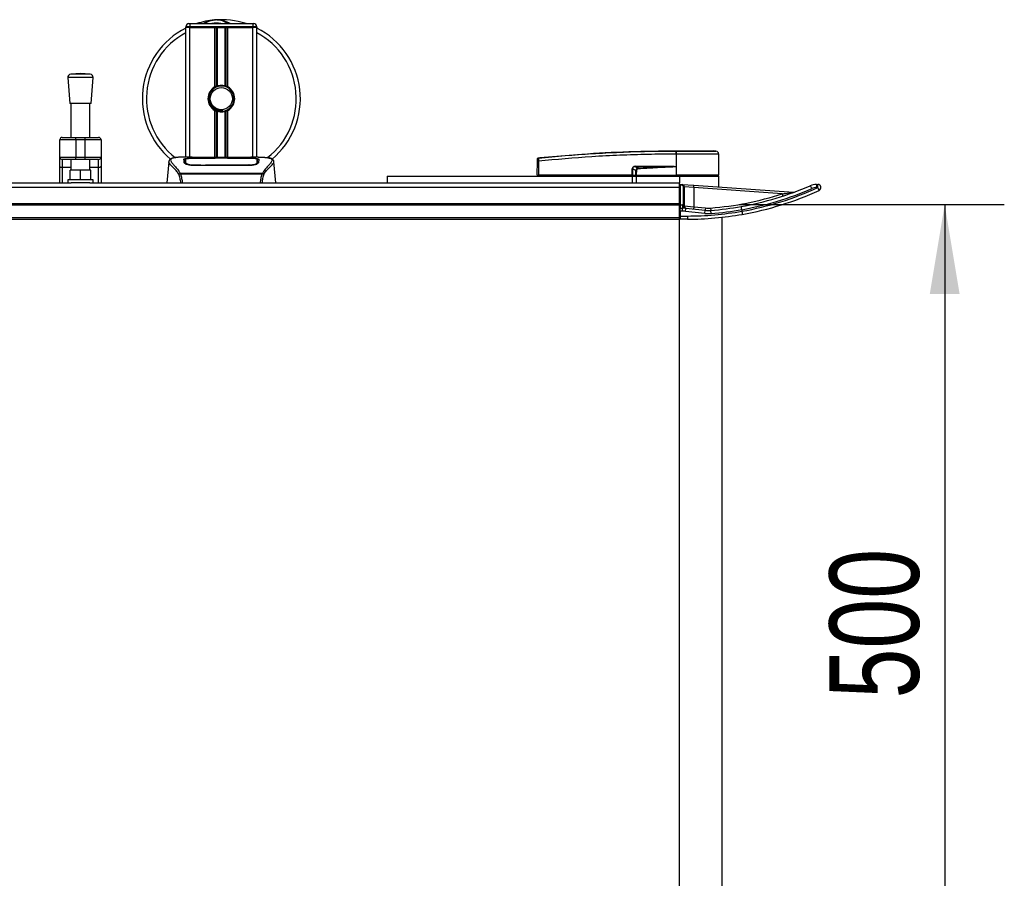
# Model space of a CAD drawing. Header units: millimetres. Extents: x 0 to 420, y 0 to 297.
# Tile 14 of 90: x 197 to 230, y 95 to 124. Entities that reach past the tile are written whole.
import ezdxf

# ---------------------------------------------------------------- set-up
doc = ezdxf.new("R2010")
doc.units = ezdxf.units.MM
doc.layers.add('QUOTE', color=174, linetype='Continuous')
doc.styles.add('SLDTEXTSTYLE3', font='TXT', dxfattribs={"width": 0.75})
doc.dimstyles.new('SLDDIMSTYLE1', dxfattribs={"dimtxt": 3, "dimasz": 3, "dimexe": 0, "dimexo": 0.0625, "dimgap": 0.75, "dimtad": 1, "dimlfac": 18.862989, "dimrnd": 1e-09, "dimzin": 12, "dimdsep": 46, "dimtxsty": 'SLDTEXTSTYLE3', "dimsah": 1, "dimcen": 0.09, "dimadec": 0, "dimazin": 3, "dimtfac": 1, "dimtdec": 3, "dimtofl": 0, "dimtmove": 0, "dimatfit": 3, "dimfxl": 0, "dimfrac": 2, "dimtolj": 1, "dimtzin": 12, "dimarcsym": 0})

# ---------------------------------------------------------------- blocks, each defined once
blk = doc.blocks.new('_D_2')
at = {"layer": 'QUOTE'}
for p, q in [((221.521, 117.603), (230.421, 117.603)), ((228.421, 117.603), (228.421, 91.097)), ((221.521, 91.097), (230.421, 91.097))]:
    blk.add_line(p, q, dxfattribs=at)
for points in [[(228.421, 117.603), (227.921, 114.603), (228.921, 114.603)], [(228.421, 91.097), (228.921, 94.097), (227.921, 94.097)]]:
    blk.add_solid(points, dxfattribs=at)
at = {"layer": 'QUOTE', "insert": (224.554, 101.025), "char_height": 3, "attachment_point": 1, "rotation": 90, "style": 'SLDTEXTSTYLE3'}
blk.add_mtext('500', dxfattribs=at)

msp = doc.modelspace()

# ---------------------------------------------------------------- linework, layer by layer
at = {"color": 7, "linetype": 'Continuous', "lineweight": 25}
for p, q in [((203.05999, 123.67352), (203.0865, 123.67352)), ((203.0865, 123.67352), (203.0865, 123.5675)), ((203.0865, 123.67352), (205.20706, 123.67352)), ((205.20706, 123.67352), (205.23356, 123.67352)), ((205.20706, 123.67352), (205.20706, 123.5675)), ((203.0865, 123.5675), (202.95397, 123.5675)), ((202.95397, 123.54099), (202.95397, 123.5675)), ((202.95397, 119.19385), (202.95397, 123.54099)), ((203.0865, 123.54099), (202.95397, 123.54099)), ((203.0865, 123.54099), (202.95397, 123.54099)), ((203.0865, 123.5675), (203.0865, 123.54099)), ((205.20706, 123.5675), (203.0865, 123.5675)), ((203.92677, 123.54099), (203.0865, 123.54099)), ((203.0865, 123.54099), (205.20706, 123.54099)), ((203.0865, 119.19385), (203.0865, 123.54099)), ((203.92677, 121.54862), (203.92677, 123.54099)), ((203.98424, 121.57565), (203.98424, 123.54099)), ((204.01467, 121.58618), (204.01467, 123.54099)), ((204.27888, 121.58618), (204.27888, 123.54099)), ((204.30932, 121.57565), (204.30932, 123.54099)), ((204.36679, 121.54862), (204.36679, 123.54099)), ((205.20706, 123.54099), (204.36679, 123.54099)), ((205.20706, 123.54099), (205.20706, 123.5675)), ((205.33959, 123.5675), (205.20706, 123.5675)), ((205.33959, 123.54099), (205.20706, 123.54099)), ((205.33959, 123.54099), (205.20706, 123.54099)), ((205.20706, 119.19385), (205.20706, 123.54099)), ((205.33959, 123.5675), (205.33959, 123.54099)), ((205.33959, 119.19385), (205.33959, 123.54099)), ((199.41905, 121.99977), (199.0926, 121.97486)), ((199.74551, 121.97486), (199.0926, 121.97486)), ((199.74551, 121.97486), (199.41905, 121.99977)), ((198.99494, 121.86108), (199.06121, 120.99251)), ((199.84317, 121.86108), (198.99494, 121.86108)), ((199.7769, 120.99251), (199.84317, 121.86108)), ((199.7769, 120.99251), (199.06121, 120.99251)), ((199.10097, 120.99251), (199.10097, 119.85653)), ((199.73714, 119.85653), (199.73714, 120.99251)), ((203.92677, 119.1795), (203.92677, 120.76211)), ((203.98424, 119.1795), (203.98424, 120.73508)), ((204.01467, 119.1795), (204.01467, 120.72455)), ((204.18355, 120.73285), (204.18064, 120.76633)), ((204.27888, 119.1795), (204.27888, 120.72455)), ((204.30932, 119.1795), (204.30932, 120.73508)), ((204.36679, 119.1795), (204.36679, 120.76211)), ((199.26001, 119.777), (198.72987, 119.777)), ((198.72987, 119.19385), (198.72987, 119.777)), ((198.80939, 119.85653), (199.26001, 119.85653)), ((199.26001, 119.777), (199.26001, 119.85653)), ((199.26001, 119.85653), (199.5781, 119.85653)), ((199.5781, 119.777), (199.26001, 119.777)), ((199.26001, 119.777), (199.26001, 119.19385)), ((199.5781, 119.777), (199.5781, 119.85653)), ((199.5781, 119.85653), (200.02871, 119.85653)), ((200.10823, 119.777), (199.5781, 119.777)), ((199.5781, 119.19385), (199.5781, 119.777)), ((200.10823, 119.777), (200.10823, 119.19385)), ((219.40998, 119.29414), (219.40138, 119.29414)), ((219.40998, 119.29414), (219.40946, 118.58419)), ((219.41007, 119.40591), (219.41014, 119.40591)), ((220.74492, 119.39861), (220.65271, 119.40591)), ((220.84592, 118.58419), (220.83972, 119.29411)), ((198.72987, 119.19385), (199.26001, 119.19385)), ((198.72987, 118.88867), (198.72987, 119.19385)), ((199.26001, 119.11433), (198.80939, 119.11433)), ((198.80939, 119.11433), (198.80939, 118.84306)), ((199.10097, 119.11433), (199.10097, 118.75439)), ((199.26001, 119.19385), (199.5781, 119.19385)), ((199.26001, 119.11433), (199.26001, 119.19385)), ((199.5781, 119.11433), (199.26001, 119.11433)), ((199.5781, 119.19385), (200.10823, 119.19385)), ((199.5781, 119.11433), (199.5781, 119.19385)), ((200.02871, 119.11433), (199.5781, 119.11433)), ((199.73714, 118.75439), (199.73714, 119.11433)), ((200.02871, 118.84306), (200.02871, 119.11433)), ((200.10823, 119.19385), (200.10823, 118.88867)), ((202.38203, 119.03817), (202.3201, 118.33027)), ((202.38191, 119.03609), (202.38296, 119.03809)), ((203.16336, 119.19385), (202.91586, 119.19385)), ((202.9445, 119.03838), (202.94445, 119.0314)), ((203.93468, 119.15155), (203.21029, 119.15164)), ((203.21904, 119.15585), (203.90822, 119.15585)), ((203.21904, 119.15164), (203.21904, 119.15585)), ((204.94225, 119.1795), (203.3513, 119.1795)), ((204.94221, 119.17946), (203.35134, 119.17946)), ((203.90822, 119.16549), (204.38534, 119.16549)), ((203.90822, 119.16549), (203.90822, 119.15585)), ((203.90822, 119.15585), (203.90822, 119.15155)), ((203.93468, 119.15155), (203.93468, 119.16166)), ((204.35879, 119.16166), (203.93468, 119.16166)), ((204.35879, 119.15155), (204.35879, 119.16166)), ((204.35879, 119.16166), (204.35879, 119.15155)), ((204.38534, 119.16549), (204.38534, 119.15585)), ((204.38534, 119.15585), (205.07452, 119.15585)), ((204.38534, 119.15585), (204.38534, 119.15155)), ((205.07452, 119.15164), (205.07452, 119.15585)), ((205.37787, 119.19385), (205.13486, 119.19385)), ((205.28601, 119.19054), (205.27607, 119.18949)), ((205.34651, 119.01196), (205.34741, 118.97586)), ((205.34908, 119.03673), (205.34854, 119.12681)), ((205.34931, 118.99896), (205.34906, 119.03673)), ((205.91164, 119.03609), (205.9106, 119.03809)), ((205.97346, 118.33027), (205.91153, 119.03817)), ((214.74978, 118.58419), (214.75393, 119.05889)), ((214.79277, 119.05889), (214.78863, 118.58419)), ((214.79265, 119.17121), (214.79262, 119.17121)), ((198.72987, 118.33027), (198.72987, 118.88867)), ((199.10097, 118.84306), (198.80939, 118.84306)), ((198.80939, 118.84306), (198.80939, 118.33027)), ((199.07446, 118.4363), (199.07446, 118.75439)), ((199.41905, 118.75439), (199.07446, 118.75439)), ((199.41905, 118.4363), (199.41905, 118.75439)), ((199.76364, 118.75439), (199.41905, 118.75439)), ((200.02871, 118.84306), (199.73714, 118.84306)), ((199.76364, 118.4363), (199.76364, 118.75439)), ((200.02871, 118.33027), (200.02871, 118.84306)), ((200.10823, 118.88867), (200.10823, 118.33027)), ((202.76446, 118.63762), (202.77028, 118.65136)), ((202.77028, 118.65136), (205.52395, 118.65136)), ((205.50999, 118.62166), (202.78351, 118.62166)), ((203.21301, 118.92947), (203.2125, 118.90948)), ((205.07452, 118.90903), (203.21904, 118.90903)), ((205.07386, 118.92945), (205.07404, 118.92945)), ((205.52395, 118.65136), (205.52896, 118.63783)), ((217.9332, 118.58419), (217.93404, 118.7982)), ((217.94395, 118.7982), (217.94311, 118.58419)), ((218.05579, 118.74006), (217.94395, 118.7982)), ((218.04975, 118.87125), (218.14295, 118.8228)), ((219.29385, 118.87125), (218.04975, 118.87125)), ((218.05043, 118.88495), (219.29452, 118.88495)), ((219.40664, 118.87857), (219.40667, 118.87563)), ((219.40667, 118.87563), (219.40921, 118.58419)), ((128.16076, 118.33027), (199.10863, 118.33027)), ((198.99494, 118.4363), (198.99494, 118.33027)), ((199.84317, 118.4363), (198.99494, 118.4363)), ((199.72948, 118.33027), (199.10863, 118.33027)), ((199.72948, 118.33027), (219.5208, 118.33027)), ((199.84317, 118.33027), (199.84317, 118.4363)), ((209.71323, 118.55769), (209.71323, 118.33027)), ((209.71323, 118.55769), (217.93038, 118.55769)), ((214.74978, 118.58419), (214.78863, 118.58419)), ((214.7756, 118.58419), (214.77606, 118.55769)), ((217.9332, 118.58419), (214.78863, 118.58419)), ((214.79059, 118.58419), (214.79063, 118.55769)), ((217.93038, 118.55769), (217.93038, 118.33027)), ((217.93038, 118.55769), (218.06292, 118.55769)), ((217.94311, 118.58419), (217.9332, 118.58419)), ((217.93529, 118.58419), (217.93533, 118.55769)), ((217.94311, 118.58419), (218.06131, 118.58419)), ((217.96142, 118.58419), (217.96175, 118.55769)), ((218.06292, 118.55769), (218.06292, 118.33027)), ((218.06292, 118.55769), (219.5208, 118.55769)), ((218.06536, 118.58419), (219.40921, 118.58419)), ((218.07368, 118.58419), (218.07387, 118.55769)), ((219.40946, 118.58419), (219.40921, 118.58419)), ((220.84592, 118.58419), (219.40946, 118.58419)), ((219.41054, 118.58419), (219.41056, 118.55769)), ((219.5208, 118.55769), (220.84615, 118.55769)), ((219.5208, 118.55769), (219.5208, 118.33027)), ((219.5208, 118.25366), (219.5208, 118.33027)), ((220.81964, 118.55769), (220.8201, 118.58419)), ((220.84615, 118.1894), (220.84615, 118.55769)), ((60.4792, 118.18509), (219.5208, 118.18509)), ((219.54731, 118.25366), (219.5208, 118.25366)), ((219.5208, 118.14849), (219.5208, 118.25366)), ((219.5208, 117.64109), (219.5208, 118.14849)), ((219.54731, 118.25366), (219.54916, 118.2801)), ((219.54731, 118.25366), (219.54731, 117.58808)), ((219.60402, 118.24969), (219.54731, 118.25366)), ((219.54916, 118.2801), (219.60587, 118.27613)), ((219.60402, 118.24969), (219.60587, 118.27613)), ((219.60587, 118.27613), (220.00347, 118.24833)), ((219.65333, 117.58773), (219.65333, 118.19681)), ((219.65333, 118.19681), (219.67984, 118.19681)), ((219.67984, 118.19681), (219.67984, 117.58773)), ((219.99792, 118.169), (219.67984, 118.19681)), ((219.99792, 118.169), (220.00347, 118.24833)), ((219.99792, 118.169), (219.99792, 117.52879)), ((222.96733, 117.96136), (219.99792, 118.169)), ((220.00347, 118.24833), (223.34313, 118.0148)), ((222.96733, 117.96136), (222.99199, 117.88576)), ((224.11908, 118.27726), (224.15879, 118.27726)), ((224.16803, 118.17123), (224.12833, 118.17123)), ((60.4792, 117.64109), (219.5208, 117.64109)), ((219.5208, 117.58808), (219.5208, 117.64109)), ((60.4792, 117.58808), (219.5208, 117.58808)), ((219.54731, 117.58808), (219.5208, 117.58808)), ((219.5208, 117.16397), (219.5208, 117.58808)), ((219.54731, 117.37602), (219.5208, 117.37602)), ((219.54731, 117.58808), (219.54731, 117.48205)), ((219.54731, 117.58808), (219.62464, 117.58808)), ((219.54731, 117.37602), (219.54731, 117.48205)), ((219.54731, 117.48205), (219.62464, 117.48205)), ((219.54731, 117.37602), (219.54731, 117.21698)), ((219.62464, 117.37602), (219.54731, 117.37602)), ((219.62464, 117.58808), (219.62464, 117.48205)), ((219.62464, 117.37602), (219.62464, 117.48205)), ((219.65333, 117.58773), (219.67984, 117.58773)), ((219.67984, 117.58773), (219.67984, 117.5537)), ((219.67984, 117.5537), (219.99792, 117.52879)), ((219.72374, 117.37087), (219.73475, 117.47632)), ((220.37133, 117.30325), (219.72374, 117.37087)), ((219.73475, 117.47632), (220.38234, 117.4087)), ((219.99792, 117.52879), (219.98967, 117.4497)), ((219.99792, 117.52879), (220.3906, 117.48779)), ((220.37133, 117.30325), (220.38234, 117.4087)), ((220.3906, 117.48779), (220.38234, 117.4087)), ((220.56714, 117.48534), (220.5732, 117.40605)), ((220.58127, 117.30033), (220.5732, 117.40605)), ((221.61412, 117.42963), (221.61398, 117.43124)), ((221.61412, 117.42963), (221.61412, 117.37743)), ((221.61412, 117.37743), (221.61426, 117.37582)), ((60.4792, 117.16397), (219.5208, 117.16397)), ((60.4792, 117.11096), (219.5208, 117.11096)), ((219.5208, 117.21698), (219.54731, 117.21698)), ((219.5208, 117.11096), (219.5208, 117.16397)), ((219.5208, 91.58898), (219.5208, 117.11096)), ((219.54731, 117.21698), (219.78587, 117.21698)), ((219.54731, 117.21698), (219.54731, 117.11096)), ((219.78587, 117.11096), (219.54731, 117.11096)), ((219.78587, 117.21698), (219.78587, 117.11096)), ((220.95217, 91.52464), (220.95217, 117.1753))]:
    msp.add_line(p, q, dxfattribs=at)
at = {"color": 7, "linetype": 'Continuous', "lineweight": 25, "flags": 128}
for points in [[(205.08327, 119.15164), (204.73273, 119.15158), (204.35879, 119.15155)], [(198.80939, 118.84306), (198.79388, 118.84393), (198.77896, 118.84653), (198.76522, 118.85074), (198.75316, 118.85641), (198.74328, 118.86333), (198.73593, 118.87121), (198.7314, 118.87977), (198.72987, 118.88867)], [(200.10823, 118.88867), (200.10671, 118.87977), (200.10218, 118.87121), (200.09483, 118.86333), (200.08494, 118.85641), (200.07289, 118.85074), (200.05914, 118.84653), (200.04423, 118.84393), (200.02871, 118.84306)], [(205.08055, 118.92947), (205.07452, 118.92946), (205.07404, 118.92945)], [(219.29385, 118.87125), (219.35703, 118.8737), (219.40667, 118.87563)]]:
    msp.add_lwpolyline(points, dxfattribs=at)
at = {"color": 7, "linetype": 'Continuous', "lineweight": 25}
msp.add_circle((204.14678, 121.15537), 0.3711, dxfattribs=at)
for centre, radius, start, end in [((203.05999, 123.5675), 0.10603, 90, 180), ((204.14678, 121.15537), 2.65069, 94.974241, 108.194872), ((203.9767, 123.10949), 0.68918, 54.926098, 125.073902), ((203.9767, 123.10949), 0.58315, 75.287788, 104.712212), ((204.14678, 121.15537), 2.65069, 71.805128, 94.974241), ((205.23356, 123.5675), 0.10603, 0, 90), ((204.14678, 121.15537), 2.65069, 116.743684, 229.984768), ((204.14678, 121.15537), 2.51405, 118.324088, 232.137337), ((204.14678, 121.15537), 2.65069, 310.046839, 63.256316), ((204.14678, 121.15537), 2.51405, 308.047069, 61.675912), ((199.10066, 121.86914), 0.10603, 94.362914, 184.362914), ((199.73744, 121.86914), 0.10603, 355.637086, 85.637086), ((204.14678, 121.15537), 0.45062, 119.224658, 240.775342), ((204.14678, 121.15537), 0.45062, 111.143405, 119.224658), ((204.14678, 121.15537), 0.42411, 274.974241, 94.974241), ((204.14678, 121.15537), 0.45062, 60.775342, 68.856595), ((204.14678, 121.15537), 0.45062, 299.224658, 60.775342), ((204.14678, 121.15537), 0.45062, 240.775342, 248.856595), ((204.14678, 121.15537), 0.45062, 291.143405, 299.224658), ((198.80939, 119.777), 0.07952, 90, 180), ((200.02871, 119.777), 0.07952, 0, 90), ((219.79962, 119.31654), 0.39887, 168.120168, 183.219012), ((221.56004, 119.15347), 2.16467, 173.303191, 173.496611), ((219.80827, 119.31627), 0.3989, 168.081743, 183.180073), ((220.7337, 119.29318), 0.10603, 0.500011, 83.923128), ((198.80939, 119.19385), 0.07952, 180, 270), ((200.02871, 119.19385), 0.07952, 270, 0), ((214.77335, 117.88522), 1.17383, 89.051899, 90.948101), ((214.79675, 119.12103), 0.04228, 96.104195, 179.384141), ((217.939, 120.14846), 1.35027, 269.78976, 270.21024), ((217.9406, 118.88352), 0.10983, 353.585658, 0.74759), ((181.52683, 117.05311), 36.65886, 2.731259, 2.766996), ((219.1847, 118.88352), 0.10983, 353.585658, 0.74759), ((219.54731, 118.25366), 0.02651, 86, 180), ((219.60032, 118.19681), 0.05301, 0, 86), ((219.60032, 118.19681), 0.07952, 0, 86), ((219.78587, 127.71373), 10.25818, 274.36792, 288.06758), ((219.78587, 127.71373), 10.3377, 280.05622, 293.498118), ((219.79511, 127.71373), 10.44373, 280.030527, 293.498118), ((219.79511, 127.71373), 10.49675, 279.980117, 294.619977), ((219.78587, 127.71373), 10.60277, 280.004908, 294.619977), ((223.34867, 118.09413), 0.07952, 266, 290.323073), ((224.11908, 117.74712), 0.53014, 90, 113.498118), ((223.62421, 118.02083), 0.35428, 18.980947, 36.849249), ((224.12833, 117.74712), 0.42411, 90, 113.498118), ((223.81726, 118.19754), 0.31217, 355.166194, 14.795945), ((223.85697, 118.19754), 0.31217, 355.166194, 14.795945), ((224.15879, 118.17123), 0.10603, 294.619977, 90), ((223.88337, 118.01355), 0.32541, 10.856451, 28.983189), ((219.54731, 117.45555), 0.02651, 90, 180), ((219.62464, 116.42177), 1.16631, 88.590141, 90), ((219.62464, 116.42177), 1.06028, 84.039216, 90), ((219.62464, 116.42177), 0.95425, 84.039216, 90), ((219.74557, 117.54581), 0.07033, 186.88759, 261.14556), ((219.75936, 117.5537), 0.07952, 180, 264.039216), ((219.78587, 127.71373), 10.49675, 270, 280.030567), ((220.49245, 118.46325), 1.16631, 264.039216, 274.36792), ((220.49245, 118.46325), 1.06028, 264.039216, 274.36792), ((220.49245, 118.46325), 0.98076, 264.039216, 274.36792), ((219.78587, 127.71373), 10.3377, 274.36792, 280.05622), ((219.78587, 127.71373), 10.44373, 274.36792, 280.08123), ((219.54731, 117.13746), 0.02651, 180, 270), ((219.78587, 127.71373), 10.60277, 270, 280.004908)]:
    msp.add_arc(centre, radius, start, end, dxfattribs=at)
for centre, major_axis, ratio, start_param, end_param in [((218.12215, 118.74416), (0.18026, -0.08866), 0.60672542, 2.25200573, 3.42889257), ((218.12082, 118.7443), (0.17054, -0.08441), 0.5569608, 2.25321842, 3.43010526), ((218.18688, 118.70995), (0.12147, -0.06463), 0.77058227, 2.30113884, 3.47802567), ((218.18688, 118.71019), (0.10603, -0.05605), 0.66301777, 2.29905058, 3.47593741)]:
    msp.add_ellipse(centre, major_axis=major_axis, ratio=ratio, start_param=start_param, end_param=end_param, dxfattribs=at)
for points, knots in [([(203.53218, 123.67352), (203.53649, 123.67637), (203.60692, 123.72277), (203.7367, 123.76793), (203.86413, 123.79145), (203.91649, 123.79604), (203.91694, 123.79608)], [0, 0, 0, 0, 0.03729849, 0.60902041, 0.99664446, 1, 1, 1, 1]), ([(203.91694, 123.79608), (203.91739, 123.79612), (203.9295, 123.79718), (203.9417, 123.7967), (203.95344, 123.79625)], [0, 0, 0, 0, 0.03710938, 1, 1, 1, 1]), ([(203.98972, 123.7963), (204.01809, 123.79704), (204.12343, 123.79979), (204.26496, 123.76465), (204.39154, 123.71461), (204.44094, 123.68386), (204.45755, 123.67352)], [0, 0, 0, 0, 0.17640166, 0.65503379, 0.8840221, 1, 1, 1, 1]), ([(204.01467, 121.58618), (204.02718, 121.58968), (204.06971, 121.60157), (204.14766, 121.60923), (204.22592, 121.60086), (204.26519, 121.58998), (204.27888, 121.58618)], [0, 0, 0, 0, 0.15316231, 0.52061175, 0.83276392, 1, 1, 1, 1]), ([(204.18355, 120.73285), (204.1299, 120.73409), (204.0211, 120.7366), (203.8756, 120.8166), (203.76917, 120.94071), (203.71567, 121.09711), (203.72682, 121.25911), (203.77835, 121.38775), (203.8384, 121.43859), (203.85831, 121.45545)], [0, 0, 0, 0, 0.1532567, 0.3107756, 0.4622177, 0.61755972, 0.7743655, 0.92518437, 1, 1, 1, 1]), ([(204.11, 121.57788), (204.06373, 121.56813), (203.97118, 121.54862), (203.8546, 121.46317), (203.7715, 121.34715), (203.73256, 121.21014), (203.74201, 121.06965), (203.79686, 120.94136), (203.89069, 120.83936), (204.01209, 120.77609), (204.11363, 120.76065), (204.16923, 120.76537), (204.18064, 120.76633)], [0, 0, 0, 0, 0.11029899, 0.22059797, 0.33089694, 0.4412694, 0.54893858, 0.65628707, 0.76369695, 0.86864917, 0.97304725, 1, 1, 1, 1]), ([(203.98424, 121.57565), (203.98533, 121.57607), (203.98864, 121.57734), (203.99558, 121.57989), (204.00481, 121.58308), (204.01132, 121.58515), (204.01444, 121.58611), (204.01467, 121.58618)], [0, 0, 0, 0, 0.13279182, 0.40328924, 0.68794599, 0.97624213, 1, 1, 1, 1]), ([(204.27888, 121.58618), (204.28047, 121.58569), (204.28486, 121.58433), (204.29278, 121.58171), (204.30193, 121.57847), (204.30685, 121.57659), (204.30932, 121.57565)], [0, 0, 0, 0, 0.15557258, 0.42978375, 0.7145238, 1, 1, 1, 1]), ([(204.01467, 120.72455), (204.01399, 120.72476), (204.0106, 120.7258), (204.00379, 120.728), (203.99463, 120.73117), (203.98806, 120.73361), (203.98498, 120.7348), (203.98424, 120.73508)], [0, 0, 0, 0, 0.06768855, 0.33799524, 0.61961326, 0.90796392, 1, 1, 1, 1]), ([(204.27888, 120.72455), (204.25216, 120.7178), (204.19781, 120.70407), (204.10754, 120.70371), (204.04704, 120.71492), (204.0186, 120.72338), (204.01467, 120.72455)], [0, 0, 0, 0, 0.31763159, 0.64587204, 0.9510876, 1, 1, 1, 1]), ([(204.30932, 120.73508), (204.30886, 120.73491), (204.30628, 120.73391), (204.30051, 120.73175), (204.29151, 120.72859), (204.28399, 120.72612), (204.27998, 120.72488), (204.27888, 120.72455)], [0, 0, 0, 0, 0.05704611, 0.3223495, 0.60367528, 0.89214027, 1, 1, 1, 1]), ([(214.79226, 119.16308), (215.38924, 119.21756), (216.29913, 119.30059), (217.52518, 119.36167), (218.46742, 119.39403), (219.09458, 119.394), (219.4093, 119.39865), (219.4093, 119.39865)], [0, 0, 0, 0, 0.38876695, 0.59252789, 0.79628932, 0.99999932, 1, 1, 1, 1]), ([(214.79265, 119.17121), (214.81046, 119.17302), (214.92037, 119.18418), (215.40258, 119.23125), (216.39336, 119.31218), (217.82282, 119.38996), (218.88077, 119.40059), (219.41007, 119.40591)], [0, 0, 0, 0, 0.01170126, 0.07220884, 0.31419353, 0.65688711, 1, 1, 1, 1]), ([(219.40138, 119.29414), (219.08806, 119.29219), (218.46141, 119.28828), (217.52172, 119.2576), (216.29764, 119.19609), (215.38909, 119.11326), (214.79277, 119.05889)], [0, 0, 0, 0, 0.20362021, 0.40724063, 0.61094774, 1, 1, 1, 1]), ([(219.4093, 119.39865), (219.4093, 119.39865), (219.41219, 119.39865), (219.41508, 119.39865), (219.41797, 119.39865)], [0, 0, 0, 0, 0.00036549, 1, 1, 1, 1]), ([(220.83972, 119.29411), (220.8362, 119.29412), (220.82906, 119.29415), (220.77156, 119.29415), (220.68057, 119.29409), (220.55692, 119.29413), (220.40279, 119.29415), (220.22508, 119.29407), (220.02568, 119.29416), (219.82027, 119.29412), (219.61227, 119.29411), (219.47794, 119.29413), (219.40998, 119.29414)], [0, 0, 0, 0, 0.10046502, 0.20384345, 0.30430944, 0.40768894, 0.50815524, 0.61153497, 0.71200234, 0.81538328, 0.9066108, 1, 1, 1, 1]), ([(219.41014, 119.40591), (219.48884, 119.40591), (219.6465, 119.40591), (219.87873, 119.40591), (220.0946, 119.40591), (220.28655, 119.40591), (220.44465, 119.40591), (220.56261, 119.40591), (220.63883, 119.40591), (220.64809, 119.40591), (220.65271, 119.40591)], [0, 0, 0, 0, 0.12488045, 0.25013958, 0.37464939, 0.49981249, 0.62476421, 0.74955772, 0.87492377, 1, 1, 1, 1]), ([(219.41797, 119.39865), (219.48029, 119.39864), (219.60494, 119.39862), (219.79709, 119.39864), (219.98835, 119.39864), (220.17287, 119.39859), (220.33848, 119.39864), (220.48131, 119.39864), (220.5965, 119.39862), (220.68108, 119.39867), (220.73464, 119.3986), (220.74149, 119.39861), (220.74492, 119.39861)], [0, 0, 0, 0, 0.09230362, 0.18460708, 0.28653845, 0.3884688, 0.49039805, 0.59232883, 0.69424704, 0.79616636, 0.8980845, 1, 1, 1, 1]), ([(202.7231, 118.62381), (202.70726, 118.64486), (202.65928, 118.70859), (202.58025, 118.79633), (202.49777, 118.8796), (202.43485, 118.94173), (202.38983, 118.9961), (202.38479, 119.02156), (202.38191, 119.03609)], [0, 0, 0, 0, 0.084247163, 0.255086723, 0.426725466, 0.597963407, 0.770602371, 1, 1, 1, 1]), ([(202.55495, 119.16876), (202.54419, 119.16673), (202.51675, 119.16154), (202.48535, 119.15087), (202.45956, 119.13915), (202.44387, 119.12974), (202.43288, 119.1215), (202.42521, 119.1147), (202.41971, 119.10933), (202.41607, 119.10568), (202.41357, 119.10328), (202.41245, 119.10225), (202.41183, 119.10169), (202.41134, 119.10127), (202.41102, 119.10098), (202.4107, 119.10071), (202.41027, 119.10035), (202.40976, 119.09992), (202.40893, 119.09925), (202.40807, 119.09858), (202.40698, 119.09775), (202.40546, 119.09645), (202.40474, 119.09588), (202.40278, 119.09317), (202.40217, 119.09228), (202.40172, 119.09161), (202.40125, 119.0909), (202.40057, 119.08984), (202.39918, 119.08761), (202.39745, 119.08468), (202.39159, 119.07414), (202.38553, 119.05985), (202.38333, 119.04629), (202.38206, 119.03845)], [0, 0, 0, 0, 0.13346194, 0.34016958, 0.46160951, 0.55730778, 0.62992241, 0.68217732, 0.71692903, 0.7371149, 0.74272174, 0.74460414, 0.7459796, 0.74651976, 0.74699289, 0.74743167, 0.74787155, 0.74886374, 0.75011647, 0.75397334, 0.75908593, 0.76862625, 0.78821087, 0.79094759, 0.79197558, 0.79286909, 0.79373558, 0.79468443, 0.7971036, 0.8047367, 0.8162438, 0.89371675, 1, 1, 1, 1]), ([(202.57278, 119.17129), (202.5624, 119.16916), (202.54022, 119.1646), (202.50045, 119.15217), (202.46108, 119.13159), (202.44021, 119.09618), (202.44984, 119.05736), (202.47276, 119.02108), (202.4932, 118.9944), (202.51955, 118.96322), (202.55069, 118.92826), (202.58746, 118.88738), (202.62817, 118.84044), (202.67243, 118.78582), (202.72029, 118.72432), (202.7528, 118.67687), (202.77028, 118.65136)], [0, 0, 0, 0, 0.06157012, 0.13151171, 0.27071941, 0.40337504, 0.53510625, 0.58328098, 0.63315897, 0.68442904, 0.73675836, 0.78384784, 0.83893216, 0.89157329, 0.94168727, 1, 1, 1, 1]), ([(202.91586, 119.1938), (202.91307, 119.19382), (202.90275, 119.19389), (202.8827, 119.19378), (202.85818, 119.19361), (202.83382, 119.19326), (202.80966, 119.19275), (202.78431, 119.192), (202.75677, 119.19091), (202.72327, 119.18915), (202.68766, 119.18661), (202.65079, 119.18313), (202.61534, 119.17877), (202.58913, 119.17499), (202.57538, 119.17188), (202.57278, 119.17129)], [0, 0, 0, 0, 0.02762691, 0.10239616, 0.17945658, 0.24994161, 0.31702439, 0.38965422, 0.46782264, 0.55148696, 0.67182448, 0.76737343, 0.86398611, 0.97427426, 1, 1, 1, 1]), ([(202.89278, 119.12621), (202.89628, 119.13013), (202.90329, 119.13796), (202.95948, 119.14665), (203.04239, 119.15258), (203.13426, 119.15545), (203.19494, 119.15574), (203.21904, 119.15585)], [0, 0, 0, 0, 0.21521677, 0.43046232, 0.64509935, 0.85904026, 1, 1, 1, 1]), ([(202.89565, 119.01632), (202.89503, 119.04), (202.89409, 119.07559), (202.89327, 119.10712), (202.89294, 119.11985), (202.89278, 119.12621)], [0, 0, 0, 0, 0.49858361, 0.74918971, 1, 1, 1, 1]), ([(202.92924, 119.11382), (202.91825, 119.11178), (202.8961, 119.10768), (202.89405, 119.10227), (202.89301, 119.09954)], [0, 0, 0, 0, 0.49631334, 1, 1, 1, 1]), ([(203.21904, 118.90903), (203.18462, 118.91045), (203.11585, 118.91331), (203.0232, 118.93403), (202.94922, 118.96178), (202.90377, 118.99114), (202.89813, 119.00865), (202.89565, 119.01632)], [0, 0, 0, 0, 0.1991311, 0.39793157, 0.60588955, 0.82737965, 1, 1, 1, 1]), ([(202.9395, 118.98899), (202.94069, 118.98014), (202.94207, 118.96995), (202.96166, 118.95961), (202.96425, 118.95825)], [0, 0, 0, 0, 0.86801111, 1, 1, 1, 1]), ([(202.94444, 119.0314), (202.94437, 119.01968), (202.94425, 118.99953), (202.94401, 118.97802), (202.94391, 118.96903)], [0, 0, 0, 0, 0.58164119, 1, 1, 1, 1]), ([(202.94504, 119.12681), (202.94504, 119.12657), (202.94487, 119.09709), (202.94467, 119.06761), (202.94447, 119.03838)], [0, 0, 0, 0, 0.00827271, 1, 1, 1, 1]), ([(202.94504, 119.12674), (202.94488, 119.09868), (202.9447, 119.06923), (202.94451, 119.03977), (202.9445, 119.03838)], [0, 0, 0, 0, 0.95264015, 1, 1, 1, 1]), ([(203.21029, 119.15164), (203.18059, 119.15142), (203.12119, 119.15098), (203.04198, 119.14732), (202.98201, 119.1415), (202.94967, 119.13435), (202.94638, 119.12894), (202.94504, 119.12674)], [0, 0, 0, 0, 0.21287602, 0.42573624, 0.63903454, 0.85331242, 1, 1, 1, 1]), ([(202.94704, 119.01196), (202.94702, 119.01338), (202.94657, 119.03971), (202.94598, 119.07276), (202.94541, 119.10547), (202.94516, 119.11993), (202.94505, 119.12655), (202.94504, 119.12674)], [0, 0, 0, 0, 0.02546624, 0.4713629, 0.73178735, 0.99246436, 1, 1, 1, 1]), ([(202.94593, 118.96769), (202.94606, 118.97279), (202.94643, 118.98754), (202.9468, 119.0023), (202.94704, 119.01196)], [0, 0, 0, 0, 0.3458763, 1, 1, 1, 1]), ([(202.94704, 119.01196), (202.9501, 119.00397), (202.95622, 118.98798), (203.00277, 118.96305), (203.07103, 118.94261), (203.14544, 118.9312), (203.19408, 118.92996), (203.21301, 118.92947)], [0, 0, 0, 0, 0.21773223, 0.43557879, 0.65075483, 0.86407246, 1, 1, 1, 1]), ([(203.35134, 119.17946), (203.33339, 119.17949), (203.27547, 119.17959), (203.18058, 119.18078), (203.08375, 119.18325), (203.01787, 119.18608), (202.98692, 119.18871), (203.00067, 119.18993), (203.00754, 119.19054)], [0, 0, 0, 0, 0.08215471, 0.26513997, 0.44867114, 0.63249904, 0.81630092, 1, 1, 1, 1]), ([(203.03965, 119.18533), (203.03026, 119.18579), (203.01517, 119.18653), (203.00554, 119.18761), (203.0065, 119.18743), (203.00674, 119.18738)], [0, 0, 0, 0, 0.55060159, 0.88501525, 1, 1, 1, 1]), ([(203.00754, 119.19054), (203.06487, 119.19207), (203.16012, 119.19462), (203.30563, 119.19277), (203.40191, 119.18949), (203.45809, 119.18444), (203.46933, 119.18343)], [0, 0, 0, 0, 0.30152184, 0.50104725, 0.90023015, 1, 1, 1, 1]), ([(203.02786, 119.18601), (203.02758, 119.18616), (203.02439, 119.18797), (203.01749, 119.18981), (203.01086, 119.1903), (203.00754, 119.19054)], [0, 0, 0, 0, 0.04443315, 0.52221653, 1, 1, 1, 1]), ([(203.35135, 119.17951), (203.32803, 119.17955), (203.27923, 119.17965), (203.20794, 119.1805), (203.14085, 119.1818), (203.08524, 119.18341), (203.05088, 119.18468), (203.0406, 119.18528), (203.03965, 119.18533)], [0, 0, 0, 0, 0.181897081, 0.380613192, 0.580938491, 0.78035725, 0.979675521, 1, 1, 1, 1]), ([(203.48921, 119.1795), (203.48603, 119.18064), (203.47959, 119.18294), (203.47277, 119.18327), (203.46933, 119.18343)], [0, 0, 0, 0, 0.49524741, 1, 1, 1, 1]), ([(204.82423, 119.18343), (204.82078, 119.18327), (204.81396, 119.18294), (204.80753, 119.18064), (204.80435, 119.1795)], [0, 0, 0, 0, 0.50476564, 1, 1, 1, 1]), ([(204.82423, 119.18343), (204.85961, 119.18618), (204.91841, 119.19076), (205.05038, 119.19376), (205.1695, 119.19538), (205.26658, 119.19135), (205.28601, 119.19054)], [0, 0, 0, 0, 0.30143784, 0.50095323, 0.90014009, 1, 1, 1, 1]), ([(205.27414, 119.18654), (205.26547, 119.18596), (205.2436, 119.18449), (205.1679, 119.18205), (205.0625, 119.17991), (204.9823, 119.17961), (204.94221, 119.17946)], [0, 0, 0, 0, 0.17981299, 0.45378319, 0.72700373, 1, 1, 1, 1]), ([(205.07452, 119.15585), (205.11112, 119.1556), (205.18432, 119.15508), (205.28193, 119.15089), (205.35569, 119.14406), (205.39524, 119.1355), (205.39919, 119.12889), (205.40078, 119.12621)], [0, 0, 0, 0, 0.21341182, 0.42681727, 0.64048529, 0.85457431, 1, 1, 1, 1]), ([(205.39791, 119.01632), (205.3938, 119.00618), (205.38559, 118.9859), (205.32561, 118.95299), (205.23834, 118.92502), (205.14796, 118.91064), (205.09243, 118.90942), (205.07452, 118.90903)], [0, 0, 0, 0, 0.2254673, 0.45085364, 0.67736923, 0.89591171, 1, 1, 1, 1]), ([(205.08055, 118.92947), (205.1103, 118.93061), (205.16979, 118.93289), (205.2491, 118.94925), (205.30907, 118.97127), (205.34151, 118.99357), (205.34506, 119.00662), (205.34651, 119.01196)], [0, 0, 0, 0, 0.2128654, 0.42572184, 0.63872248, 0.85234986, 1, 1, 1, 1]), ([(205.34851, 119.12674), (205.34562, 119.12995), (205.33984, 119.13637), (205.29386, 119.14371), (205.22615, 119.14881), (205.15156, 119.15131), (205.10254, 119.15155), (205.08327, 119.15164)], [0, 0, 0, 0, 0.21612272, 0.43228358, 0.64748247, 0.86145988, 1, 1, 1, 1]), ([(205.28601, 119.19054), (205.28994, 119.19028), (205.30239, 119.18944), (205.30241, 119.18808), (205.27991, 119.18686), (205.27414, 119.18654)], [0, 0, 0, 0, 0.25540478, 0.808946, 1, 1, 1, 1]), ([(205.28782, 119.18755), (205.28783, 119.18755), (205.28862, 119.1877), (205.28498, 119.18714), (205.27803, 119.1867), (205.27414, 119.18646)], [0, 0, 0, 0, 0.006260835, 0.44327513, 1, 1, 1, 1]), ([(205.32096, 118.95379), (205.32966, 118.95883), (205.35044, 118.97083), (205.35273, 118.98232), (205.35406, 118.98899)], [0, 0, 0, 0, 0.41900897, 1, 1, 1, 1]), ([(205.34851, 119.12674), (205.34851, 119.12655), (205.34831, 119.11528), (205.34795, 119.09446), (205.34728, 119.05609), (205.34681, 119.02928), (205.34654, 119.01338), (205.34651, 119.01196)], [0, 0, 0, 0, 0.0075194, 0.45666513, 0.71535566, 0.97452521, 1, 1, 1, 1]), ([(205.34906, 119.03673), (205.34905, 119.03808), (205.34896, 119.05301), (205.34877, 119.08301), (205.3486, 119.11167), (205.34851, 119.12674)], [0, 0, 0, 0, 0.04480435, 0.49764008, 1, 1, 1, 1]), ([(205.34963, 118.96981), (205.34953, 118.97844), (205.34929, 118.9997), (205.34917, 119.01953), (205.34911, 119.03132)], [0, 0, 0, 0, 0.40550496, 1, 1, 1, 1]), ([(205.40055, 119.09954), (205.39884, 119.10361), (205.39653, 119.10908), (205.37069, 119.11287), (205.36405, 119.11385)], [0, 0, 0, 0, 0.74296977, 1, 1, 1, 1]), ([(205.37787, 119.19381), (205.38304, 119.19382), (205.4126, 119.1939), (205.47551, 119.1933), (205.54368, 119.19088), (205.59424, 119.18746), (205.61977, 119.18532), (205.64377, 119.18292), (205.66456, 119.18049), (205.68503, 119.17773), (205.70316, 119.17481), (205.71697, 119.17237), (205.7238, 119.17089), (205.72465, 119.1707)], [0, 0, 0, 0, 0.04881498, 0.27892257, 0.54515535, 0.62717383, 0.69834333, 0.75858144, 0.82840444, 0.87364995, 0.93389274, 0.99178224, 1, 1, 1, 1]), ([(205.40078, 119.12621), (205.40062, 119.11988), (205.4002, 119.10402), (205.39935, 119.07122), (205.39839, 119.03464), (205.39791, 119.01632)], [0, 0, 0, 0, 0.249392, 0.62414375, 1, 1, 1, 1]), ([(205.72465, 119.1707), (205.72959, 119.16966), (205.74008, 119.16746), (205.755, 119.16368), (205.76932, 119.15951), (205.79307, 119.15143), (205.82091, 119.13791), (205.84466, 119.1144), (205.85113, 119.08452), (205.83825, 119.04554), (205.80242, 118.9954), (205.74452, 118.93004), (205.66608, 118.84246), (205.59725, 118.75669), (205.54945, 118.68982), (205.53226, 118.66389), (205.52395, 118.65136)], [0, 0, 0, 0, 0.02969414, 0.06305591, 0.09492768, 0.12531521, 0.23205808, 0.32960303, 0.43327649, 0.53202469, 0.63076786, 0.73507022, 0.83793216, 0.94137578, 0.97165063, 1, 1, 1, 1]), ([(205.57047, 118.62382), (205.58631, 118.64487), (205.63428, 118.70859), (205.71331, 118.79633), (205.79579, 118.8796), (205.85871, 118.94173), (205.90373, 118.9961), (205.90877, 119.02156), (205.91164, 119.03609)], [0, 0, 0, 0, 0.0842305, 0.25507317, 0.42671503, 0.59795609, 0.7705982, 1, 1, 1, 1]), ([(205.9115, 119.03845), (205.91023, 119.04629), (205.90803, 119.05985), (205.90196, 119.07415), (205.89611, 119.08468), (205.89438, 119.08761), (205.89298, 119.08984), (205.8923, 119.0909), (205.89184, 119.09161), (205.89139, 119.09228), (205.89078, 119.09317), (205.88882, 119.09588), (205.88805, 119.09649), (205.88628, 119.09799), (205.885, 119.09895), (205.8838, 119.09992), (205.88329, 119.10034), (205.88286, 119.1007), (205.88254, 119.10098), (205.88222, 119.10126), (205.88173, 119.10169), (205.88093, 119.10241), (205.87989, 119.10337), (205.87741, 119.10575), (205.87387, 119.10931), (205.86835, 119.1147), (205.86069, 119.12149), (205.8497, 119.12973), (205.83402, 119.13914), (205.80821, 119.15085), (205.7786, 119.16104), (205.75318, 119.16589), (205.7444, 119.16757)], [0, 0, 0, 0, 0.10895151, 0.18836403, 0.20015725, 0.20797863, 0.21045693, 0.21142904, 0.21231706, 0.21323322, 0.21428764, 0.21709508, 0.23718398, 0.24934952, 0.25616294, 0.25744907, 0.25846748, 0.25891857, 0.25936812, 0.25985246, 0.2604052, 0.2618126, 0.26492315, 0.26948017, 0.29015729, 0.32576371, 0.37931044, 0.4537257, 0.55180182, 0.67626306, 0.8881219, 1, 1, 1, 1]), ([(214.75393, 119.05889), (214.75395, 119.06142), (214.75403, 119.07101), (214.75417, 119.08731), (214.75433, 119.10466), (214.75444, 119.11733), (214.75446, 119.1201), (214.75447, 119.12149)], [0, 0, 0, 0, 0.082107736, 0.311654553, 0.54070711, 0.770369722, 1, 1, 1, 1]), ([(214.75447, 119.12149), (214.7545, 119.12454), (214.75454, 119.12869), (214.75454, 119.12924), (214.75454, 119.12939)], [0, 0, 0, 0, 0.73657409, 1, 1, 1, 1]), ([(214.75454, 119.12939), (214.7546, 119.13086), (214.75486, 119.13716), (214.75813, 119.14802), (214.76664, 119.15977), (214.77853, 119.16835), (214.78792, 119.17025), (214.79262, 119.17121)], [0, 0, 0, 0, 0.07160669, 0.30681144, 0.53787451, 0.76893725, 1, 1, 1, 1]), ([(214.79226, 119.16308), (214.79195, 119.16074), (214.79135, 119.15606), (214.79111, 119.13494), (214.79143, 119.10611), (214.7921, 119.07902), (214.79263, 119.06308), (214.79277, 119.05889)], [0, 0, 0, 0, 0.22968814, 0.45959689, 0.68877935, 0.91808895, 1, 1, 1, 1]), ([(214.79262, 119.17121), (214.79259, 119.17106), (214.79248, 119.17048), (214.79235, 119.16621), (214.79226, 119.16308)], [0, 0, 0, 0, 0.26388418, 1, 1, 1, 1]), ([(202.72315, 118.62389), (202.7267, 118.62591), (202.73388, 118.62999), (202.74785, 118.63503), (202.75853, 118.63718), (202.76416, 118.63778), (202.76447, 118.63781)], [0, 0, 0, 0, 0.323614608, 0.653590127, 0.980869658, 1, 1, 1, 1]), ([(202.7878, 118.33027), (202.77986, 118.3802), (202.76366, 118.48205), (202.73682, 118.576), (202.72315, 118.62389)], [0, 0, 0, 0, 0.490255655, 1, 1, 1, 1]), ([(202.78351, 118.62166), (202.78338, 118.62175), (202.77645, 118.62672), (202.77039, 118.63222), (202.76446, 118.63762)], [0, 0, 0, 0, 0.01890165, 1, 1, 1, 1]), ([(202.78351, 118.62166), (202.79412, 118.57462), (202.8153, 118.48076), (202.83129, 118.38179), (202.8336, 118.3305), (202.83361, 118.33027)], [0, 0, 0, 0, 0.49992462, 0.99775327, 1, 1, 1, 1]), ([(203.21301, 118.92947), (203.21502, 118.92947), (203.42716, 118.92884), (204.04745, 118.92958), (204.66572, 118.9295), (205.07386, 118.92945)], [0, 0, 0, 0, 0.00323915, 0.34201142, 1, 1, 1, 1]), ([(205.08132, 118.89885), (205.08132, 118.89909), (205.08106, 118.9093), (205.0808, 118.91951), (205.08055, 118.92947)], [0, 0, 0, 0, 0.02342788, 1, 1, 1, 1]), ([(205.45915, 118.33027), (205.46475, 118.38089), (205.47587, 118.48143), (205.49867, 118.57513), (205.50999, 118.62166)], [0, 0, 0, 0, 0.50345062, 1, 1, 1, 1]), ([(205.57042, 118.6239), (205.55701, 118.57616), (205.53058, 118.48206), (205.51435, 118.38037), (205.50636, 118.33027)], [0, 0, 0, 0, 0.50728505, 1, 1, 1, 1]), ([(205.52915, 118.63767), (205.52303, 118.63241), (205.5168, 118.62704), (205.51011, 118.62176), (205.50999, 118.62166)], [0, 0, 0, 0, 0.98124308, 1, 1, 1, 1]), ([(205.52905, 118.63782), (205.52938, 118.63778), (205.53502, 118.63719), (205.54571, 118.63503), (205.55969, 118.63), (205.56687, 118.62592), (205.57042, 118.6239)], [0, 0, 0, 0, 0.0200108, 0.34699568, 0.67667396, 1, 1, 1, 1]), ([(218.05579, 118.74006), (218.05889, 118.74007), (218.06444, 118.74009), (218.07145, 118.74007), (218.07453, 118.74006)], [0, 0, 0, 0, 0.56, 1, 1, 1, 1]), ([(218.06131, 118.58419), (218.0596, 118.61326), (218.05656, 118.66512), (218.05602, 118.71718), (218.05579, 118.74006)], [0, 0, 0, 0, 0.56058603, 1, 1, 1, 1]), ([(218.07453, 118.74006), (218.07371, 118.71094), (218.07226, 118.65889), (218.06747, 118.60704), (218.06536, 118.58419)], [0, 0, 0, 0, 0.55939227, 1, 1, 1, 1]), ([(218.14295, 118.8228), (218.35776, 118.8325), (218.74136, 118.84984), (219.12502, 118.8647), (219.29385, 118.87125)], [0, 0, 0, 0, 0.55997408, 1, 1, 1, 1]), ([(219.40667, 118.87563), (219.17106, 118.8599), (218.75036, 118.83181), (218.3293, 118.80969), (218.14405, 118.79996)], [0, 0, 0, 0, 0.56002694, 1, 1, 1, 1]), ([(219.29452, 118.88495), (219.30536, 118.88485), (219.33745, 118.88454), (219.37519, 118.88465), (219.40137, 118.87959), (219.40664, 118.87857)], [0, 0, 0, 0, 0.28926734, 0.85682964, 1, 1, 1, 1]), ([(218.06131, 118.58419), (218.06167, 118.58419), (218.06252, 118.58419), (218.06397, 118.58419), (218.06499, 118.58419), (218.06536, 118.58419)], [0, 0, 0, 0, 0.31939567, 0.74819126, 1, 1, 1, 1]), ([(222.96733, 117.96136), (223.04035, 117.97118), (223.1338, 117.98374), (223.24706, 118.00029), (223.29567, 118.00756), (223.32527, 118.01206), (223.33621, 118.01374), (223.34135, 118.01453), (223.34303, 118.01478), (223.34311, 118.0148), (223.34313, 118.0148)], [0, 0, 0, 0, 0.55064072, 0.70471025, 0.87115494, 0.9302593, 0.95648354, 0.97966233, 0.99575711, 1, 1, 1, 1]), ([(219.65407, 117.48164), (219.65407, 117.48216), (219.65406, 117.48345), (219.65396, 117.49615), (219.65378, 117.52014), (219.65356, 117.55194), (219.65341, 117.5758), (219.65333, 117.58773)], [0, 0, 0, 0, 0.14097108, 0.355648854, 0.570407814, 0.785202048, 1, 1, 1, 1]), ([(219.65407, 117.48164), (219.65409, 117.48164), (219.65439, 117.48164), (219.65648, 117.48209), (219.66026, 117.48871), (219.66655, 117.50988), (219.67254, 117.52778), (219.67575, 117.53737)], [0, 0, 0, 0, 0.0041403, 0.05451856, 0.38113864, 0.66837401, 1, 1, 1, 1]), ([(219.67575, 117.53737), (219.67665, 117.53989), (219.67875, 117.5458), (219.67944, 117.55082), (219.67984, 117.5537)], [0, 0, 0, 0, 0.42590939, 1, 1, 1, 1]), ([(221.61398, 117.43124), (221.61185, 117.44296), (221.60759, 117.46641), (221.60128, 117.4975), (221.59593, 117.52106), (221.59259, 117.53268), (221.59134, 117.53487), (221.591, 117.53485), (221.59098, 117.53484)], [0, 0, 0, 0, 0.214432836, 0.428862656, 0.643380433, 0.858087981, 0.990291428, 1, 1, 1, 1]), ([(221.61426, 117.37582), (221.61627, 117.3641), (221.62029, 117.34065), (221.62496, 117.30955), (221.62793, 117.28598), (221.62868, 117.27456), (221.62824, 117.27229), (221.62794, 117.2722), (221.62792, 117.27219)], [0, 0, 0, 0, 0.21652548, 0.43304761, 0.64966461, 0.86647135, 0.99009853, 1, 1, 1, 1])]:
    msp.add_open_spline(points, degree=3, knots=knots, dxfattribs=at)

# ---------------------------------------------------------------- dimensions: what is measured, and where the dimension line sits
at = {"layer": 'QUOTE'}
dim = msp.add_linear_dim(base=(226.04006, 91.0965), p1=(219.5208, 117.60344), p2=(219.5208, 91.0965), angle=90, dimstyle='SLDDIMSTYLE1', dxfattribs=at)
dim.commit()
dim.dimension.update_dxf_attribs({"geometry": '_D_2', "text_midpoint": (226.04006, 104.34997), "dimtype": 160})

doc.saveas('drawing.dxf')
